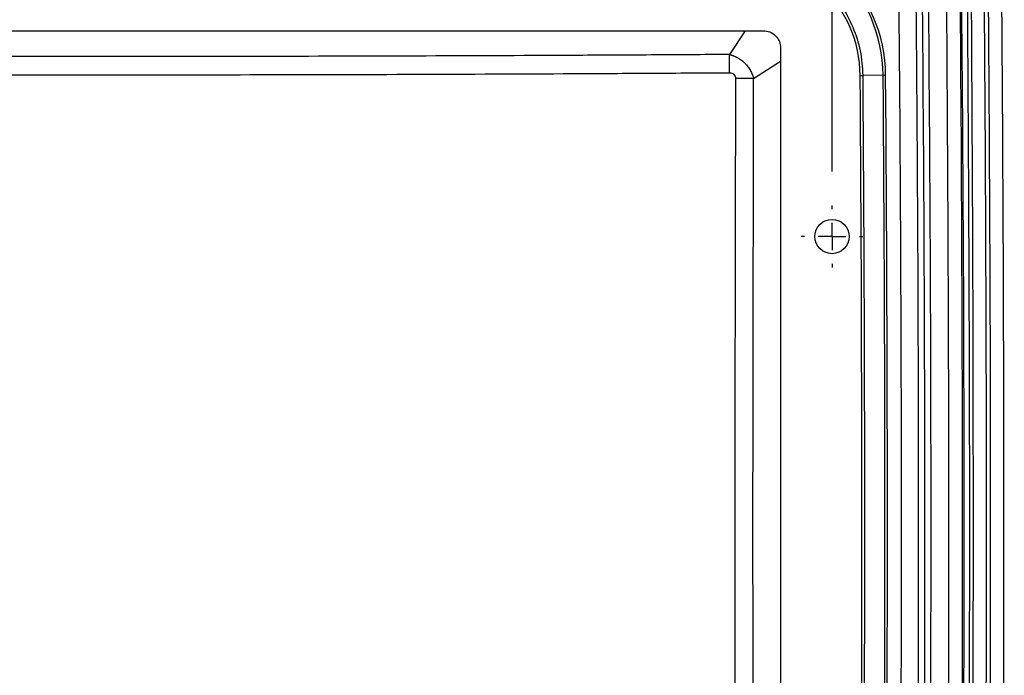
# Model space of a CAD drawing. Header units: inches. Extents: x 1.2 to 53.8, y 1.2 to 41.3.
# Tile 32 of 45: x 42.5 to 49.7, y 14.3 to 19. Entities that reach past the tile are written whole.
import ezdxf

# ---------------------------------------------------------------- set-up
doc = ezdxf.new("R2010")
doc.units = ezdxf.units.IN
doc.header["$LTSCALE"] = 5
doc.header["$MEASUREMENT"] = 0
doc.linetypes.add('CENTERX2', pattern=[0.8, 0.5, -0.1, 0.1, -0.1])
doc.layers.add('CENTER', color=40, linetype='CENTERX2')
doc.layers.add('DIMENSIONS', color=140, linetype='Continuous', lineweight=25)
doc.styles.add('SLDTEXTSTYLE0', font='TXT', dxfattribs={"width": 0.7})
doc.dimstyles.new('SLDDIMSTYLE1', dxfattribs={"dimtxt": 0.424805, "dimasz": 0.65, "dimexe": 0, "dimexo": 0.0625, "dimgap": 0.106201, "dimtad": 0, "dimtih": 1, "dimtoh": 1, "dimrnd": 1e-09, "dimzin": 12, "dimdsep": 46, "dimtxsty": 'SLDTEXTSTYLE0', "dimsah": 1, "dimcen": 0.09, "dimadec": 0, "dimazin": 3, "dimtfac": 1, "dimtofl": 0, "dimtmove": 0, "dimatfit": 3, "dimfxl": 0, "dimfrac": 2, "dimtolj": 1, "dimtzin": 12, "dimarcsym": 0})

# ---------------------------------------------------------------- blocks, each defined once
blk = doc.blocks.new('_D_15')
at = {"layer": 'DIMENSIONS'}
for p, q in [((37.8026, 17.9253), (37.8026, 24.3482)), ((48.4276, 17.9253), (48.4276, 24.3482)), ((37.8026, 23.7232), (41.9081, 23.7232)), ((42.4837, 23.7232), (42.3411, 23.7232)), ((42.3411, 23.7232), (42.3411, 23.048)), ((44.0995, 23.7232), (44.2421, 23.7232)), ((44.2421, 23.7232), (44.2421, 23.048)), ((48.4276, 23.7232), (44.6751, 23.7232)), ((42.3411, 23.048), (42.4837, 23.048)), ((44.2421, 23.048), (44.0995, 23.048))]:
    blk.add_line(p, q, dxfattribs=at)
for points in [[(37.8026, 23.7232), (38.4526, 23.6232), (38.4526, 23.8232)], [(48.4276, 23.7232), (47.7776, 23.8232), (47.7776, 23.6232)]]:
    blk.add_solid(points, dxfattribs=at)
at = {"layer": 'DIMENSIONS', "char_height": 0.41667, "attachment_point": 1, "style": 'SLDTEXTSTYLE0'}
for s, insert in [('10.63', (42.4837, 24.3554)), ('269.9', (42.4837, 23.5851))]:
    blk.add_mtext(s, dxfattribs=dict(at, insert=insert))
blk = doc.blocks.new('SW_CENTERMARKSYMBOL_5')
at = {"layer": 'CENTER', "color": 0}
for p, q in [((0, 0.2), (0, 0.225)), ((0, 0), (0, 0.1)), ((-0.2, 0), (-0.225, 0)), ((0, 0), (-0.1, 0)), ((0, 0), (0, -0.1)), ((0, 0), (0.1, 0)), ((0.2, 0), (0.225, 0)), ((0, -0.2), (0, -0.225))]:
    blk.add_line(p, q, dxfattribs=at)

msp = doc.modelspace()

# ---------------------------------------------------------------- linework, layer by layer
for p, q in [((38.3025, 18.9503), (47.9278, 18.9503)), ((47.7937, 18.9503), (47.6802, 18.7771)), ((48.0526, 18.8255), (48.0526, 11.8251)), ((47.8567, 18.6009), (48.0526, 18.7294)), ((48.6326, 18.6249), (48.6511, 18.625)), ((48.8002, 18.6262), (48.6511, 18.625)), ((48.8002, 18.6262), (48.8184, 18.6263))]:
    msp.add_line(p, q)
at = {"flags": 128}
for points in [[(49.4065, 20.1633), (49.416, 18.9538), (49.4228, 17.7443), (49.4269, 16.5348), (49.4283, 15.3252), (49.4269, 14.1157), (49.4228, 12.9061), (49.416, 11.6966), (49.4065, 10.4872)], [(47.8567, 12.0496), (47.8545, 12.8685), (47.8529, 13.6874), (47.852, 14.5063), (47.8517, 15.3252), (47.852, 16.1442), (47.8529, 16.9631), (47.8545, 17.782), (47.8567, 18.6009)]]:
    msp.add_lwpolyline(points, dxfattribs=at)
msp.add_circle((48.4276, 17.4503), 0.125)
for centre, radius, start, end in [((47.7255, 18.6178), 1.0747, 0.44813, 89.54559), ((47.7255, 18.6178), 1.0929, 0.44813, 89.54559), ((47.7255, 18.6178), 0.9071, 0.44813, 89.54559), ((-373.2332, 15.3253), 421.8787, 359.551873, 0.448127), ((-373.2332, 15.3253), 422.0464, 359.551873, 0.448127), ((-373.2332, 15.3253), 422.0645, 359.551873, 0.448127)]:
    msp.add_arc(centre, radius, start, end)
for points in [[(49.4359, 10.4873), (49.4649, 13.7123), (49.4649, 16.9382), (49.4359, 20.1632)], [(48.9116, 10.9765), (48.9415, 13.8757), (48.9415, 16.7749), (48.9116, 19.6741)], [(49.0796, 19.6758), (49.1095, 16.7756), (49.1095, 13.875), (49.0796, 10.9748)], [(49.1245, 19.6763), (49.1544, 16.7756), (49.1544, 13.875), (49.1245, 10.9743)], [(49.2589, 10.9729), (49.2858, 13.8745), (49.2858, 16.7761), (49.2589, 19.6777)], [(49.3585, 10.9719), (49.3854, 13.8742), (49.3854, 16.7765), (49.3585, 19.6786)], [(49.3683, 10.9718), (49.3982, 13.8739), (49.3982, 16.7767), (49.3683, 19.6788)], [(49.536, 19.1111), (49.556, 16.5895), (49.556, 14.0676), (49.536, 11.5459)], [(49.5685, 11.5457), (49.5885, 14.0675), (49.5885, 16.5895), (49.5685, 19.1114)], [(49.6631, 19.1122), (49.6831, 16.5898), (49.6831, 14.0673), (49.6631, 11.5449)]]:
    msp.add_open_spline(points, degree=3)
for points, knots in [([(49.0364, 10.9752), (49.0514, 12.4252), (49.0588, 13.8752), (49.0588, 16.0503), (49.056, 17.1379), (49.0479, 18.4066), (49.0426, 19.041), (49.0396, 19.3582), (49.038, 19.5168), (49.0374, 19.5847), (49.0369, 19.6301), (49.0366, 19.6527), (49.0364, 19.6754)], [0, 0, 0, 0, 0.5, 0.5, 0.75, 0.875, 0.9375, 0.96875, 0.984375, 0.992187, 0.992187, 1, 1, 1, 1]), ([(47.7329, 19.5433), (47.7929, 19.5428), (47.8528, 19.5365), (47.9703, 19.5124), (48.0278, 19.4946), (48.1385, 19.4483), (48.1915, 19.4197), (48.2911, 19.3529), (48.3376, 19.3146), (48.4224, 19.2298), (48.4607, 19.1833), (48.5275, 19.0837), (48.5561, 19.0306), (48.6024, 18.92), (48.6202, 18.8624), (48.6443, 18.7449), (48.6506, 18.685), (48.6511, 18.625)], [0, 0, 0, 0, 0.125, 0.125, 0.25, 0.25, 0.375, 0.375, 0.5, 0.5, 0.625, 0.625, 0.75, 0.75, 0.875, 0.875, 1, 1, 1, 1]), ([(47.9278, 18.9503), (47.9425, 18.9503), (47.9584, 18.9476), (47.9892, 18.9354), (48.0039, 18.9259), (48.0283, 18.9016), (48.0378, 18.8868), (48.05, 18.8561), (48.0526, 18.8402), (48.0526, 18.8255)], [0, 0, 0, 0, 0.25, 0.25, 0.5, 0.5, 0.75, 0.75, 1, 1, 1, 1]), ([(47.6802, 18.7771), (47.5854, 18.7765), (47.4905, 18.7759), (47.3004, 18.7747), (47.2052, 18.7741), (46.9199, 18.7724), (46.7297, 18.7714), (46.159, 18.7686), (45.7785, 18.767), (44.6372, 18.7632), (42.3546, 18.7593), (40.0719, 18.767), (38.5501, 18.7771)], [0, 0, 0, 0, 0.03125, 0.03125, 0.0625, 0.0625, 0.125, 0.125, 0.25, 0.25, 0.5, 1, 1, 1, 1]), ([(47.6802, 18.7771), (47.6827, 18.7765), (47.6878, 18.7752), (47.6953, 18.7729), (47.7026, 18.7704), (47.7124, 18.7668), (47.7247, 18.7615), (47.7444, 18.7514), (47.7679, 18.7362), (47.7934, 18.7141), (47.8156, 18.6886), (47.8307, 18.6654), (47.8406, 18.6461), (47.8469, 18.6317), (47.8524, 18.6166), (47.8552, 18.6062), (47.8567, 18.6009)], [0, 0, 0, 0, 0.030721, 0.060942, 0.090651, 0.119879, 0.182442, 0.243886, 0.373079, 0.499879, 0.626756, 0.756034, 0.814226, 0.874396, 0.936394, 1, 1, 1, 1]), ([(47.6818, 18.6445), (47.6816, 18.6691), (47.6814, 18.6936), (47.6808, 18.739), (47.6805, 18.7598), (47.6802, 18.7771)], [0, 0, 0, 0, 0.5, 0.5, 1, 1, 1, 1]), ([(38.5485, 18.6445), (40.0708, 18.6344), (42.3543, 18.6267), (44.6377, 18.6305), (45.7795, 18.6344), (46.16, 18.636), (46.7309, 18.6388), (46.9212, 18.6399), (47.3018, 18.6421), (47.4923, 18.6433), (47.6818, 18.6445)], [0, 0, 0, 0, 0.5, 0.75, 0.75, 0.875, 0.875, 0.9375, 0.9375, 1, 1, 1, 1]), ([(47.6818, 18.6445), (47.6865, 18.6446), (47.6918, 18.6438), (47.7026, 18.6397), (47.7079, 18.6365), (47.7165, 18.6278), (47.7199, 18.6226), (47.724, 18.6119), (47.7248, 18.6065), (47.7248, 18.6018)], [0, 0, 0, 0, 0.25, 0.25, 0.5, 0.5, 0.75, 0.75, 1, 1, 1, 1]), ([(47.7248, 18.6018), (47.7214, 17.511), (47.719, 15.8748), (47.7204, 13.9658), (47.7221, 13.0795), (47.723, 12.7046), (47.7232, 12.6023), (47.7234, 12.5341), (47.7235, 12.5001), (47.7237, 12.4317), (47.7238, 12.3972), (47.724, 12.3277), (47.7241, 12.2927), (47.7243, 12.2225), (47.7244, 12.1874), (47.7246, 12.1177), (47.7247, 12.083), (47.7248, 12.0486)], [0, 0, 0, 0, 0.5, 0.75, 0.875, 0.90625, 0.921875, 0.921875, 0.9375, 0.9375, 0.953125, 0.953125, 0.96875, 0.96875, 0.984375, 0.984375, 1, 1, 1, 1]), ([(47.8567, 18.6009), (47.8394, 18.6011), (47.8187, 18.6013), (47.7736, 18.6016), (47.7492, 18.6017), (47.7248, 18.6018)], [0, 0, 0, 0, 0.5, 0.5, 1, 1, 1, 1]), ([(48.6511, 18.625), (48.6521, 18.4876), (48.6542, 18.2126), (48.6568, 17.8002), (48.659, 17.3878), (48.6608, 16.9754), (48.6622, 16.5629), (48.6632, 16.1504), (48.6639, 15.7378), (48.6641, 15.2428), (48.6636, 14.6653), (48.6621, 14.0053), (48.6595, 13.3454), (48.6559, 12.6854), (48.6527, 12.2455), (48.6511, 12.0255)], [0, 0, 0, 0, 0.062487, 0.124978, 0.187472, 0.249971, 0.312472, 0.374978, 0.437487, 0.5, 0.600008, 0.700012, 0.800012, 0.900008, 1, 1, 1, 1])]:
    msp.add_open_spline(points, degree=3, knots=knots)

# ---------------------------------------------------------------- block references
at = {"layer": 'CENTER'}
msp.add_blockref('SW_CENTERMARKSYMBOL_5', (48.4276, 17.4503), dxfattribs=at)

# ---------------------------------------------------------------- dimensions: what is measured, and where the dimension line sits
at = {"layer": 'DIMENSIONS'}
dim = msp.add_linear_dim(base=(48.4276328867, 23.7231796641), p1=(37.8026328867, 17.6752853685), p2=(48.4276328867, 17.6752853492), angle=0, dimstyle='SLDDIMSTYLE1', dxfattribs=at)
dim.commit()
dim.dimension.update_dxf_attribs({"geometry": '_D_15', "text_midpoint": (43.2915964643, 23.7231796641), "dimtype": 160})

doc.saveas('drawing.dxf')
